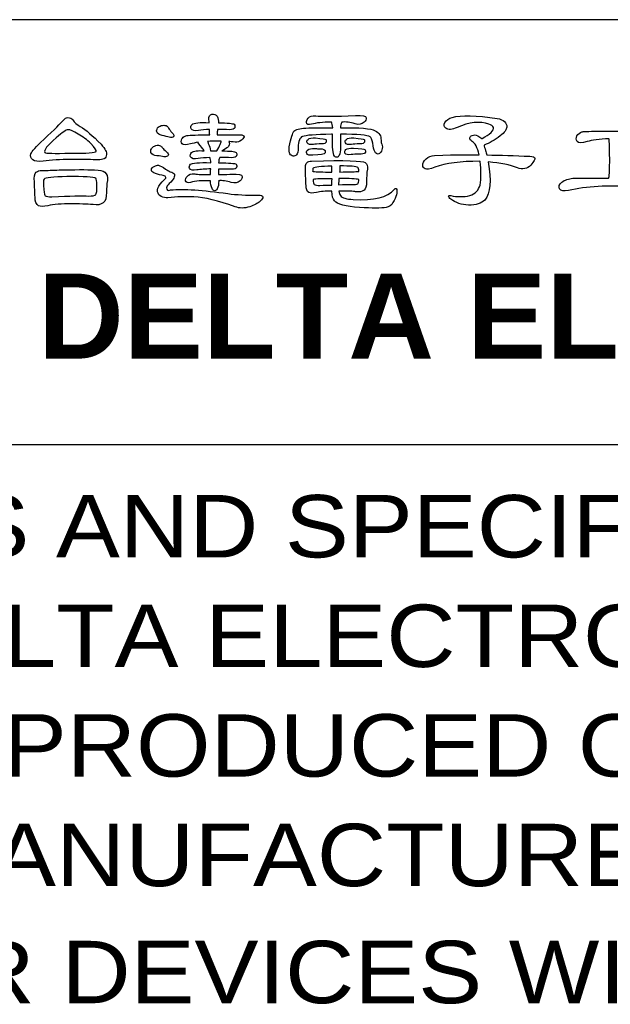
# Model space of a CAD drawing. Header units: millimetres. Extents: x -95 to 535, y -111 to 334.
# Tile 14 of 20: x 333 to 358, y -70 to -29. Entities that reach past the tile are written whole.
import ezdxf

# ---------------------------------------------------------------- set-up
doc = ezdxf.new("R2010")
doc.units = ezdxf.units.MM
doc.header["$LTSCALE"] = 23.1
doc.layers.get('0').update_dxf_attribs({"linetype": 'CONTINUOUS'})
doc.layers.add('delta', color=5, linetype='CONTINUOUS')
doc.layers.add('DRAWING FRAME', color=1, linetype='CONTINUOUS')
doc.styles.add('ARIAL', font='ARIAL.TTF')
doc.styles.add('ROMANC', font='romanc')

# ---------------------------------------------------------------- blocks, each defined once
blk = doc.blocks.new('DELTA-TXT')
at = {"layer": 'delta'}
for points, knots in [([(0.724, 5.601), (1.095, 5.598), (1.348, 5.595), (1.483, 5.59), (1.483, 5.59), (1.564, 5.588), (1.626, 5.598), (1.667, 5.621), (1.667, 5.621), (1.704, 5.644), (1.727, 5.682), (1.735, 5.737), (1.735, 5.737), (1.749, 5.799), (1.697, 5.895), (1.578, 6.028), (1.578, 6.028), (1.346, 6.274), (1.151, 6.44), (0.994, 6.527), (0.994, 6.527), (0.903, 6.577), (0.831, 6.64), (0.779, 6.715), (0.779, 6.715), (0.751, 6.758), (0.706, 6.781), (0.641, 6.783), (0.641, 6.783), (0.594, 6.783), (0.552, 6.758), (0.515, 6.708), (0.515, 6.708), (0.451, 6.631), (0.267, 6.448), (-0.039, 6.161), (-0.039, 6.161), (-0.258, 5.963), (-0.378, 5.828), (-0.401, 5.758), (-0.401, 5.758), (-0.424, 5.689), (-0.406, 5.632), (-0.346, 5.587), (-0.346, 5.587), (-0.296, 5.546), (-0.199, 5.534), (-0.056, 5.553), (-0.056, 5.553), (0.17, 5.58), (0.43, 5.596), (0.724, 5.601)], [0, 0, 0, 0, 0.076923, 0.076923, 0.076923, 0.076923, 0.153846, 0.153846, 0.153846, 0.153846, 0.230769, 0.230769, 0.230769, 0.230769, 0.307692, 0.307692, 0.307692, 0.307692, 0.384615, 0.384615, 0.384615, 0.384615, 0.461538, 0.461538, 0.461538, 0.461538, 0.538462, 0.538462, 0.538462, 0.538462, 0.615385, 0.615385, 0.615385, 0.615385, 0.692308, 0.692308, 0.692308, 0.692308, 0.769231, 0.769231, 0.769231, 0.769231, 0.846154, 0.846154, 0.846154, 0.846154, 0.923077, 0.923077, 0.923077, 0.923077, 1, 1, 1, 1]), ([(5.186, 6.103), (5.227, 6.103), (5.267, 6.1), (5.306, 6.093), (5.306, 6.093), (5.388, 6.079), (5.45, 6.086), (5.494, 6.113), (5.494, 6.113), (5.564, 6.161), (5.604, 6.203), (5.613, 6.24), (5.613, 6.24), (5.623, 6.276), (5.581, 6.294), (5.487, 6.294), (5.487, 6.294), (5.272, 6.294), (5.062, 6.293), (4.855, 6.291), (4.855, 6.291), (4.857, 6.325), (4.859, 6.365), (4.861, 6.411), (4.861, 6.411), (4.861, 6.42), (4.862, 6.432), (4.865, 6.448), (4.865, 6.448), (4.97, 6.448), (5.083, 6.446), (5.207, 6.441), (5.207, 6.441), (5.291, 6.441), (5.339, 6.46), (5.35, 6.496), (5.35, 6.496), (5.364, 6.533), (5.359, 6.565), (5.337, 6.592), (5.337, 6.592), (5.302, 6.619), (5.153, 6.633), (4.889, 6.633), (4.889, 6.633), (4.898, 6.703), (4.886, 6.765), (4.855, 6.818), (4.855, 6.818), (4.818, 6.872), (4.768, 6.892), (4.704, 6.879), (4.704, 6.879), (4.642, 6.863), (4.614, 6.811), (4.618, 6.722), (4.618, 6.722), (4.625, 6.692), (4.63, 6.664), (4.632, 6.636), (4.632, 6.636), (4.359, 6.65), (4.197, 6.634), (4.147, 6.589), (4.147, 6.589), (4.11, 6.552), (4.101, 6.512), (4.12, 6.469), (4.12, 6.469), (4.149, 6.414), (4.219, 6.398), (4.328, 6.421), (4.328, 6.421), (4.417, 6.437), (4.522, 6.445), (4.642, 6.445), (4.642, 6.445), (4.64, 6.388), (4.641, 6.336), (4.646, 6.291), (4.646, 6.291), (4.568, 6.293), (4.493, 6.293), (4.42, 6.291), (4.42, 6.291), (4.14, 6.291), (3.985, 6.281), (3.955, 6.26), (3.955, 6.26), (3.914, 6.244), (3.882, 6.217), (3.859, 6.178), (3.859, 6.178), (3.837, 6.128), (3.839, 6.083), (3.866, 6.041), (3.866, 6.041), (3.896, 6.005), (3.976, 6.005), (4.106, 6.041), (4.106, 6.041), (4.163, 6.058), (4.235, 6.072), (4.321, 6.086), (4.321, 6.086), (4.315, 6.072), (4.347, 6.023), (4.42, 5.939), (4.42, 5.939), (4.448, 5.905), (4.471, 5.873), (4.492, 5.844), (4.492, 5.844), (4.312, 5.859), (4.193, 5.844), (4.133, 5.796), (4.133, 5.796), (4.097, 5.759), (4.088, 5.719), (4.106, 5.675), (4.106, 5.675), (4.135, 5.621), (4.205, 5.605), (4.315, 5.628), (4.315, 5.628), (4.406, 5.644), (4.516, 5.652), (4.646, 5.652), (4.646, 5.652), (4.662, 5.618), (4.672, 5.57), (4.677, 5.508), (4.677, 5.508), (4.335, 5.517), (4.145, 5.503), (4.106, 5.464), (4.106, 5.464), (4.069, 5.43), (4.06, 5.392), (4.078, 5.351), (4.078, 5.351), (4.106, 5.301), (4.172, 5.285), (4.277, 5.303), (4.277, 5.303), (4.389, 5.319), (4.52, 5.33), (4.673, 5.334), (4.673, 5.334), (4.671, 5.277), (4.667, 5.223), (4.663, 5.173), (4.663, 5.173), (4.456, 5.173), (4.309, 5.179), (4.222, 5.19), (4.222, 5.19), (4.126, 5.204), (4.054, 5.181), (4.006, 5.122), (4.006, 5.122), (3.97, 5.079), (3.955, 5.038), (3.962, 4.999), (3.962, 4.999), (3.971, 4.949), (4.019, 4.933), (4.106, 4.951), (4.106, 4.951), (4.245, 4.992), (4.431, 5.008), (4.663, 4.999), (4.663, 4.999), (4.67, 4.917), (4.686, 4.844), (4.711, 4.78), (4.711, 4.78), (4.725, 4.739), (4.75, 4.719), (4.786, 4.719), (4.786, 4.719), (4.813, 4.719), (4.837, 4.736), (4.858, 4.77), (4.858, 4.77), (4.887, 4.827), (4.901, 4.901), (4.899, 4.992), (4.899, 4.992), (4.897, 4.995), (4.896, 4.996), (4.896, 4.999), (4.896, 4.999), (4.998, 5.013), (5.117, 4.996), (5.251, 4.951), (5.251, 4.951), (5.356, 4.922), (5.44, 4.936), (5.504, 4.995), (5.504, 4.995), (5.547, 5.039), (5.568, 5.08), (5.565, 5.118), (5.565, 5.118), (5.559, 5.173), (5.46, 5.195), (5.268, 5.184), (5.268, 5.184), (5.204, 5.181), (5.079, 5.178), (4.892, 5.173), (4.892, 5.173), (4.892, 5.235), (4.892, 5.287), (4.892, 5.331), (4.892, 5.331), (5.008, 5.331), (5.134, 5.328), (5.268, 5.324), (5.268, 5.324), (5.345, 5.324), (5.391, 5.341), (5.405, 5.375), (5.405, 5.375), (5.418, 5.411), (5.414, 5.441), (5.391, 5.464), (5.391, 5.464), (5.362, 5.491), (5.196, 5.505), (4.896, 5.505), (4.896, 5.505), (4.898, 5.562), (4.909, 5.612), (4.929, 5.655), (4.929, 5.655), (5.032, 5.655), (5.143, 5.653), (5.261, 5.649), (5.261, 5.649), (5.345, 5.649), (5.393, 5.667), (5.405, 5.703), (5.405, 5.703), (5.418, 5.74), (5.414, 5.772), (5.391, 5.799), (5.391, 5.799), (5.357, 5.826), (5.223, 5.84), (4.991, 5.84), (4.991, 5.84), (5.074, 5.894), (5.124, 5.926), (5.145, 5.936), (5.145, 5.936), (5.2, 5.979), (5.214, 6.035), (5.186, 6.103)], [0, 0, 0, 0, 0.015385, 0.015385, 0.015385, 0.015385, 0.030769, 0.030769, 0.030769, 0.030769, 0.046154, 0.046154, 0.046154, 0.046154, 0.061538, 0.061538, 0.061538, 0.061538, 0.076923, 0.076923, 0.076923, 0.076923, 0.092308, 0.092308, 0.092308, 0.092308, 0.107692, 0.107692, 0.107692, 0.107692, 0.123077, 0.123077, 0.123077, 0.123077, 0.138462, 0.138462, 0.138462, 0.138462, 0.153846, 0.153846, 0.153846, 0.153846, 0.169231, 0.169231, 0.169231, 0.169231, 0.184615, 0.184615, 0.184615, 0.184615, 0.2, 0.2, 0.2, 0.2, 0.215385, 0.215385, 0.215385, 0.215385, 0.230769, 0.230769, 0.230769, 0.230769, 0.246154, 0.246154, 0.246154, 0.246154, 0.261538, 0.261538, 0.261538, 0.261538, 0.276923, 0.276923, 0.276923, 0.276923, 0.292308, 0.292308, 0.292308, 0.292308, 0.307692, 0.307692, 0.307692, 0.307692, 0.323077, 0.323077, 0.323077, 0.323077, 0.338462, 0.338462, 0.338462, 0.338462, 0.353846, 0.353846, 0.353846, 0.353846, 0.369231, 0.369231, 0.369231, 0.369231, 0.384615, 0.384615, 0.384615, 0.384615, 0.4, 0.4, 0.4, 0.4, 0.415385, 0.415385, 0.415385, 0.415385, 0.430769, 0.430769, 0.430769, 0.430769, 0.446154, 0.446154, 0.446154, 0.446154, 0.461538, 0.461538, 0.461538, 0.461538, 0.476923, 0.476923, 0.476923, 0.476923, 0.492308, 0.492308, 0.492308, 0.492308, 0.507692, 0.507692, 0.507692, 0.507692, 0.523077, 0.523077, 0.523077, 0.523077, 0.538462, 0.538462, 0.538462, 0.538462, 0.553846, 0.553846, 0.553846, 0.553846, 0.569231, 0.569231, 0.569231, 0.569231, 0.584615, 0.584615, 0.584615, 0.584615, 0.6, 0.6, 0.6, 0.6, 0.615385, 0.615385, 0.615385, 0.615385, 0.630769, 0.630769, 0.630769, 0.630769, 0.646154, 0.646154, 0.646154, 0.646154, 0.661538, 0.661538, 0.661538, 0.661538, 0.676923, 0.676923, 0.676923, 0.676923, 0.692308, 0.692308, 0.692308, 0.692308, 0.707692, 0.707692, 0.707692, 0.707692, 0.723077, 0.723077, 0.723077, 0.723077, 0.738462, 0.738462, 0.738462, 0.738462, 0.753846, 0.753846, 0.753846, 0.753846, 0.769231, 0.769231, 0.769231, 0.769231, 0.784615, 0.784615, 0.784615, 0.784615, 0.8, 0.8, 0.8, 0.8, 0.815385, 0.815385, 0.815385, 0.815385, 0.830769, 0.830769, 0.830769, 0.830769, 0.846154, 0.846154, 0.846154, 0.846154, 0.861538, 0.861538, 0.861538, 0.861538, 0.876923, 0.876923, 0.876923, 0.876923, 0.892308, 0.892308, 0.892308, 0.892308, 0.907692, 0.907692, 0.907692, 0.907692, 0.923077, 0.923077, 0.923077, 0.923077, 0.938462, 0.938462, 0.938462, 0.938462, 0.953846, 0.953846, 0.953846, 0.953846, 0.969231, 0.969231, 0.969231, 0.969231, 0.984615, 0.984615, 0.984615, 0.984615, 1, 1, 1, 1]), ([(8.114, 6.311), (8.1, 6.024), (8.112, 5.828), (8.151, 5.724), (8.151, 5.724), (8.165, 5.682), (8.19, 5.662), (8.226, 5.662), (8.226, 5.662), (8.254, 5.662), (8.278, 5.679), (8.298, 5.713), (8.298, 5.713), (8.328, 5.771), (8.341, 5.845), (8.339, 5.936), (8.339, 5.936), (8.337, 6.089), (8.335, 6.213), (8.332, 6.311), (8.332, 6.311), (8.818, 6.311), (9.097, 6.287), (9.17, 6.24), (9.17, 6.24), (9.204, 6.219), (9.229, 6.159), (9.245, 6.059), (9.245, 6.059), (9.272, 5.846), (9.325, 5.745), (9.402, 5.754), (9.402, 5.754), (9.425, 5.757), (9.449, 5.775), (9.474, 5.809), (9.474, 5.809), (9.502, 5.846), (9.516, 5.894), (9.518, 5.953), (9.518, 5.953), (9.516, 5.982), (9.51, 6.009), (9.502, 6.031), (9.502, 6.031), (9.488, 6.061), (9.48, 6.098), (9.478, 6.144), (9.478, 6.144), (9.484, 6.26), (9.43, 6.349), (9.313, 6.411), (9.313, 6.411), (9.197, 6.475), (8.872, 6.503), (8.336, 6.496), (8.336, 6.496), (8.338, 6.553), (8.349, 6.605), (8.37, 6.653), (8.37, 6.653), (8.486, 6.667), (8.611, 6.651), (8.746, 6.605), (8.746, 6.605), (8.851, 6.576), (8.935, 6.591), (8.999, 6.65), (8.999, 6.65), (9.042, 6.694), (9.063, 6.734), (9.061, 6.773), (9.061, 6.773), (9.054, 6.828), (8.954, 6.849), (8.763, 6.838), (8.763, 6.838), (8.18, 6.815), (7.804, 6.813), (7.635, 6.831), (7.635, 6.831), (7.539, 6.845), (7.467, 6.822), (7.419, 6.763), (7.419, 6.763), (7.383, 6.72), (7.368, 6.678), (7.375, 6.64), (7.375, 6.64), (7.384, 6.59), (7.432, 6.574), (7.519, 6.592), (7.519, 6.592), (7.644, 6.633), (7.832, 6.653), (8.083, 6.653), (8.083, 6.653), (8.098, 6.617), (8.11, 6.563), (8.117, 6.493), (8.117, 6.493), (7.83, 6.495), (7.576, 6.493), (7.355, 6.486), (7.355, 6.486), (7.184, 6.477), (7.072, 6.447), (7.02, 6.397), (7.02, 6.397), (6.985, 6.356), (6.942, 6.209), (6.89, 5.956), (6.89, 5.956), (6.883, 5.858), (6.889, 5.792), (6.907, 5.758), (6.907, 5.758), (6.93, 5.724), (6.959, 5.703), (6.996, 5.696), (6.996, 5.696), (7.032, 5.694), (7.065, 5.705), (7.095, 5.73), (7.095, 5.73), (7.129, 5.765), (7.145, 5.833), (7.143, 5.936), (7.143, 5.936), (7.143, 6.12), (7.184, 6.224), (7.266, 6.247), (7.266, 6.247), (7.355, 6.283), (7.627, 6.305), (8.083, 6.311), (8.083, 6.311), (8.092, 6.314), (8.102, 6.314), (8.114, 6.311)], [0, 0, 0, 0, 0.028571, 0.028571, 0.028571, 0.028571, 0.057143, 0.057143, 0.057143, 0.057143, 0.085714, 0.085714, 0.085714, 0.085714, 0.114286, 0.114286, 0.114286, 0.114286, 0.142857, 0.142857, 0.142857, 0.142857, 0.171429, 0.171429, 0.171429, 0.171429, 0.2, 0.2, 0.2, 0.2, 0.228571, 0.228571, 0.228571, 0.228571, 0.257143, 0.257143, 0.257143, 0.257143, 0.285714, 0.285714, 0.285714, 0.285714, 0.314286, 0.314286, 0.314286, 0.314286, 0.342857, 0.342857, 0.342857, 0.342857, 0.371429, 0.371429, 0.371429, 0.371429, 0.4, 0.4, 0.4, 0.4, 0.428571, 0.428571, 0.428571, 0.428571, 0.457143, 0.457143, 0.457143, 0.457143, 0.485714, 0.485714, 0.485714, 0.485714, 0.514286, 0.514286, 0.514286, 0.514286, 0.542857, 0.542857, 0.542857, 0.542857, 0.571429, 0.571429, 0.571429, 0.571429, 0.6, 0.6, 0.6, 0.6, 0.628571, 0.628571, 0.628571, 0.628571, 0.657143, 0.657143, 0.657143, 0.657143, 0.685714, 0.685714, 0.685714, 0.685714, 0.714286, 0.714286, 0.714286, 0.714286, 0.742857, 0.742857, 0.742857, 0.742857, 0.771429, 0.771429, 0.771429, 0.771429, 0.8, 0.8, 0.8, 0.8, 0.828571, 0.828571, 0.828571, 0.828571, 0.857143, 0.857143, 0.857143, 0.857143, 0.885714, 0.885714, 0.885714, 0.885714, 0.914286, 0.914286, 0.914286, 0.914286, 0.942857, 0.942857, 0.942857, 0.942857, 0.971429, 0.971429, 0.971429, 0.971429, 1, 1, 1, 1]), ([(12.501, 5.529), (12.851, 5.506), (13.126, 5.45), (13.325, 5.361), (13.325, 5.361), (13.475, 5.307), (13.602, 5.334), (13.707, 5.443), (13.707, 5.443), (13.792, 5.546), (13.83, 5.61), (13.823, 5.635), (13.823, 5.635), (13.815, 5.664), (13.767, 5.682), (13.68, 5.689), (13.68, 5.689), (13.256, 5.71), (12.85, 5.723), (12.463, 5.727), (12.463, 5.727), (12.454, 5.771), (12.443, 5.811), (12.429, 5.85), (12.429, 5.85), (12.409, 5.919), (12.394, 5.971), (12.385, 6.007), (12.385, 6.007), (12.542, 6.062), (12.695, 6.149), (12.843, 6.267), (12.843, 6.267), (12.961, 6.365), (13.022, 6.447), (13.027, 6.513), (13.027, 6.513), (13.034, 6.639), (12.945, 6.721), (12.76, 6.759), (12.76, 6.759), (12.164, 6.848), (11.74, 6.857), (11.489, 6.787), (11.489, 6.787), (11.391, 6.759), (11.32, 6.71), (11.277, 6.64), (11.277, 6.64), (11.241, 6.578), (11.251, 6.526), (11.308, 6.482), (11.308, 6.482), (11.378, 6.432), (11.485, 6.438), (11.626, 6.5), (11.626, 6.5), (11.968, 6.657), (12.267, 6.688), (12.525, 6.592), (12.525, 6.592), (12.593, 6.578), (12.634, 6.549), (12.648, 6.503), (12.648, 6.503), (12.657, 6.46), (12.635, 6.412), (12.583, 6.359), (12.583, 6.359), (12.519, 6.303), (12.436, 6.248), (12.333, 6.195), (12.333, 6.195), (12.326, 6.195), (12.321, 6.193), (12.316, 6.188), (12.316, 6.188), (12.287, 6.218), (12.25, 6.244), (12.207, 6.267), (12.207, 6.267), (12.152, 6.294), (12.098, 6.299), (12.046, 6.281), (12.046, 6.281), (12.01, 6.267), (11.989, 6.242), (11.985, 6.206), (11.985, 6.206), (11.982, 6.169), (12.003, 6.138), (12.046, 6.11), (12.046, 6.11), (12.128, 6.069), (12.196, 5.942), (12.251, 5.727), (12.251, 5.727), (12.078, 5.741), (11.656, 5.736), (10.983, 5.713), (10.983, 5.713), (10.892, 5.706), (10.815, 5.674), (10.754, 5.614), (10.754, 5.614), (10.685, 5.553), (10.653, 5.492), (10.655, 5.433), (10.655, 5.433), (10.657, 5.39), (10.679, 5.358), (10.72, 5.337), (10.72, 5.337), (10.761, 5.314), (10.853, 5.328), (10.997, 5.379), (10.997, 5.379), (11.304, 5.495), (11.727, 5.552), (12.265, 5.549), (12.265, 5.549), (12.267, 5.549), (12.272, 5.548), (12.279, 5.546), (12.279, 5.546), (12.306, 5.293), (12.304, 5.07), (12.272, 4.879), (12.272, 4.879), (12.235, 4.733), (12.141, 4.634), (11.988, 4.582), (11.988, 4.582), (11.81, 4.541), (11.63, 4.541), (11.448, 4.582), (11.448, 4.582), (11.412, 4.591), (11.391, 4.586), (11.387, 4.568), (11.387, 4.568), (11.384, 4.541), (11.406, 4.511), (11.451, 4.48), (11.451, 4.48), (11.583, 4.374), (11.748, 4.319), (11.944, 4.312), (11.944, 4.312), (12.158, 4.314), (12.312, 4.361), (12.405, 4.452), (12.405, 4.452), (12.569, 4.646), (12.601, 5.005), (12.501, 5.529)], [0, 0, 0, 0, 0.025641, 0.025641, 0.025641, 0.025641, 0.051282, 0.051282, 0.051282, 0.051282, 0.076923, 0.076923, 0.076923, 0.076923, 0.102564, 0.102564, 0.102564, 0.102564, 0.128205, 0.128205, 0.128205, 0.128205, 0.153846, 0.153846, 0.153846, 0.153846, 0.179487, 0.179487, 0.179487, 0.179487, 0.205128, 0.205128, 0.205128, 0.205128, 0.230769, 0.230769, 0.230769, 0.230769, 0.25641, 0.25641, 0.25641, 0.25641, 0.282051, 0.282051, 0.282051, 0.282051, 0.307692, 0.307692, 0.307692, 0.307692, 0.333333, 0.333333, 0.333333, 0.333333, 0.358974, 0.358974, 0.358974, 0.358974, 0.384615, 0.384615, 0.384615, 0.384615, 0.410256, 0.410256, 0.410256, 0.410256, 0.435897, 0.435897, 0.435897, 0.435897, 0.461538, 0.461538, 0.461538, 0.461538, 0.487179, 0.487179, 0.487179, 0.487179, 0.512821, 0.512821, 0.512821, 0.512821, 0.538462, 0.538462, 0.538462, 0.538462, 0.564103, 0.564103, 0.564103, 0.564103, 0.589744, 0.589744, 0.589744, 0.589744, 0.615385, 0.615385, 0.615385, 0.615385, 0.641026, 0.641026, 0.641026, 0.641026, 0.666667, 0.666667, 0.666667, 0.666667, 0.692308, 0.692308, 0.692308, 0.692308, 0.717949, 0.717949, 0.717949, 0.717949, 0.74359, 0.74359, 0.74359, 0.74359, 0.769231, 0.769231, 0.769231, 0.769231, 0.794872, 0.794872, 0.794872, 0.794872, 0.820513, 0.820513, 0.820513, 0.820513, 0.846154, 0.846154, 0.846154, 0.846154, 0.871795, 0.871795, 0.871795, 0.871795, 0.897436, 0.897436, 0.897436, 0.897436, 0.923077, 0.923077, 0.923077, 0.923077, 0.948718, 0.948718, 0.948718, 0.948718, 0.974359, 0.974359, 0.974359, 0.974359, 1, 1, 1, 1]), ([(0.935, 6.318), (1.068, 6.243), (1.186, 6.153), (1.291, 6.048), (1.291, 6.048), (1.403, 5.93), (1.452, 5.856), (1.438, 5.826), (1.438, 5.826), (1.422, 5.79), (1.182, 5.774), (0.717, 5.778), (0.717, 5.778), (0.252, 5.765), (0.01, 5.772), (-0.008, 5.799), (-0.008, 5.799), (-0.049, 5.853), (0.058, 5.992), (0.314, 6.212), (0.314, 6.212), (0.487, 6.365), (0.596, 6.441), (0.641, 6.441), (0.641, 6.441), (0.706, 6.439), (0.804, 6.398), (0.935, 6.318)], [0, 0, 0, 0, 0.142857, 0.142857, 0.142857, 0.142857, 0.285714, 0.285714, 0.285714, 0.285714, 0.428571, 0.428571, 0.428571, 0.428571, 0.571429, 0.571429, 0.571429, 0.571429, 0.714286, 0.714286, 0.714286, 0.714286, 0.857143, 0.857143, 0.857143, 0.857143, 1, 1, 1, 1]), ([(3.484, 6.486), (3.474, 6.513), (3.452, 6.536), (3.415, 6.554), (3.415, 6.554), (3.374, 6.57), (3.327, 6.57), (3.275, 6.554), (3.275, 6.554), (3.232, 6.538), (3.199, 6.517), (3.176, 6.489), (3.176, 6.489), (3.149, 6.448), (3.141, 6.413), (3.152, 6.383), (3.152, 6.383), (3.173, 6.329), (3.223, 6.293), (3.302, 6.278), (3.302, 6.278), (3.387, 6.261), (3.452, 6.244), (3.497, 6.226), (3.497, 6.226), (3.561, 6.21), (3.603, 6.216), (3.624, 6.243), (3.624, 6.243), (3.644, 6.266), (3.63, 6.306), (3.579, 6.363), (3.579, 6.363), (3.539, 6.404), (3.506, 6.445), (3.484, 6.486)], [0, 0, 0, 0, 0.111111, 0.111111, 0.111111, 0.111111, 0.222222, 0.222222, 0.222222, 0.222222, 0.333333, 0.333333, 0.333333, 0.333333, 0.444444, 0.444444, 0.444444, 0.444444, 0.555556, 0.555556, 0.555556, 0.555556, 0.666667, 0.666667, 0.666667, 0.666667, 0.777778, 0.777778, 0.777778, 0.777778, 0.888889, 0.888889, 0.888889, 0.888889, 1, 1, 1, 1]), ([(15.9, 5.074), (15.645, 5.076), (15.376, 5.075), (15.094, 5.07), (15.094, 5.07), (14.991, 5.068), (14.923, 5.068), (14.892, 5.068), (14.892, 5.068), (14.773, 5.058), (14.668, 5.023), (14.577, 4.961), (14.577, 4.961), (14.502, 4.898), (14.483, 4.834), (14.519, 4.77), (14.519, 4.77), (14.556, 4.713), (14.637, 4.698), (14.765, 4.726), (14.765, 4.726), (15.278, 4.842), (15.879, 4.876), (16.57, 4.828), (16.57, 4.828), (16.83, 4.807), (17.05, 4.758), (17.23, 4.681), (17.23, 4.681), (17.319, 4.645), (17.396, 4.65), (17.462, 4.698), (17.462, 4.698), (17.537, 4.762), (17.604, 4.841), (17.664, 4.934), (17.664, 4.934), (17.705, 5.002), (17.684, 5.036), (17.602, 5.033), (17.602, 5.033), (17.589, 5.033), (17.137, 5.047), (16.249, 5.074), (16.249, 5.074), (16.228, 5.076), (16.209, 5.076), (16.19, 5.074), (16.19, 5.074), (16.175, 5.259), (16.173, 5.553), (16.187, 5.956), (16.187, 5.956), (16.187, 6.059), (16.194, 6.136), (16.208, 6.188), (16.208, 6.188), (16.387, 6.191), (16.543, 6.183), (16.673, 6.164), (16.673, 6.164), (16.771, 6.149), (16.845, 6.157), (16.898, 6.188), (16.898, 6.188), (16.983, 6.245), (17.03, 6.297), (17.041, 6.342), (17.041, 6.342), (17.051, 6.383), (16.999, 6.404), (16.888, 6.404), (16.888, 6.404), (15.76, 6.404), (15.18, 6.396), (15.148, 6.38), (15.148, 6.38), (15.084, 6.357), (15.037, 6.318), (15.008, 6.264), (15.008, 6.264), (14.978, 6.207), (14.979, 6.153), (15.011, 6.103), (15.011, 6.103), (15.047, 6.06), (15.143, 6.06), (15.298, 6.103), (15.298, 6.103), (15.431, 6.146), (15.634, 6.173), (15.91, 6.182), (15.91, 6.182), (15.91, 6.182), (15.914, 6.175), (15.914, 6.175), (15.914, 6.175), (15.923, 6.104), (15.928, 5.922), (15.931, 5.628), (15.931, 5.628), (15.931, 5.341), (15.923, 5.162), (15.907, 5.091), (15.907, 5.091), (15.904, 5.089), (15.902, 5.083), (15.9, 5.074)], [0, 0, 0, 0, 0.037037, 0.037037, 0.037037, 0.037037, 0.074074, 0.074074, 0.074074, 0.074074, 0.111111, 0.111111, 0.111111, 0.111111, 0.148148, 0.148148, 0.148148, 0.148148, 0.185185, 0.185185, 0.185185, 0.185185, 0.222222, 0.222222, 0.222222, 0.222222, 0.259259, 0.259259, 0.259259, 0.259259, 0.296296, 0.296296, 0.296296, 0.296296, 0.333333, 0.333333, 0.333333, 0.333333, 0.37037, 0.37037, 0.37037, 0.37037, 0.407407, 0.407407, 0.407407, 0.407407, 0.444444, 0.444444, 0.444444, 0.444444, 0.481481, 0.481481, 0.481481, 0.481481, 0.518519, 0.518519, 0.518519, 0.518519, 0.555556, 0.555556, 0.555556, 0.555556, 0.592593, 0.592593, 0.592593, 0.592593, 0.62963, 0.62963, 0.62963, 0.62963, 0.666667, 0.666667, 0.666667, 0.666667, 0.703704, 0.703704, 0.703704, 0.703704, 0.740741, 0.740741, 0.740741, 0.740741, 0.777778, 0.777778, 0.777778, 0.777778, 0.814815, 0.814815, 0.814815, 0.814815, 0.851852, 0.851852, 0.851852, 0.851852, 0.888889, 0.888889, 0.888889, 0.888889, 0.925926, 0.925926, 0.925926, 0.925926, 0.962963, 0.962963, 0.962963, 0.962963, 1, 1, 1, 1]), ([(4.66, 6.113), (4.771, 6.115), (4.875, 6.115), (4.971, 6.113), (4.971, 6.113), (4.962, 6.09), (4.952, 6.06), (4.94, 6.021), (4.94, 6.021), (4.92, 5.973), (4.889, 5.913), (4.848, 5.84), (4.848, 5.84), (4.791, 5.842), (4.732, 5.844), (4.67, 5.844), (4.67, 5.844), (4.66, 5.925), (4.641, 5.988), (4.611, 6.031), (4.611, 6.031), (4.605, 6.065), (4.593, 6.09), (4.578, 6.107), (4.578, 6.107), (4.6, 6.109), (4.628, 6.111), (4.66, 6.113)], [0, 0, 0, 0, 0.142857, 0.142857, 0.142857, 0.142857, 0.285714, 0.285714, 0.285714, 0.285714, 0.428571, 0.428571, 0.428571, 0.428571, 0.571429, 0.571429, 0.571429, 0.571429, 0.714286, 0.714286, 0.714286, 0.714286, 0.857143, 0.857143, 0.857143, 0.857143, 1, 1, 1, 1]), ([(7.632, 6.209), (7.527, 6.211), (7.456, 6.198), (7.419, 6.168), (7.419, 6.168), (7.386, 6.138), (7.377, 6.104), (7.395, 6.065), (7.395, 6.065), (7.418, 6.022), (7.477, 6.009), (7.57, 6.024), (7.57, 6.024), (7.613, 6.034), (7.693, 6.04), (7.809, 6.041), (7.809, 6.041), (7.88, 6.041), (7.92, 6.058), (7.929, 6.089), (7.929, 6.089), (7.938, 6.119), (7.935, 6.145), (7.919, 6.168), (7.919, 6.168), (7.912, 6.175), (7.816, 6.188), (7.632, 6.209)], [0, 0, 0, 0, 0.142857, 0.142857, 0.142857, 0.142857, 0.285714, 0.285714, 0.285714, 0.285714, 0.428571, 0.428571, 0.428571, 0.428571, 0.571429, 0.571429, 0.571429, 0.571429, 0.714286, 0.714286, 0.714286, 0.714286, 0.857143, 0.857143, 0.857143, 0.857143, 1, 1, 1, 1]), ([(8.712, 6.209), (8.607, 6.211), (8.536, 6.198), (8.5, 6.168), (8.5, 6.168), (8.465, 6.138), (8.458, 6.104), (8.476, 6.065), (8.476, 6.065), (8.499, 6.022), (8.557, 6.009), (8.65, 6.024), (8.65, 6.024), (8.694, 6.034), (8.773, 6.04), (8.89, 6.041), (8.89, 6.041), (8.96, 6.041), (9, 6.058), (9.009, 6.089), (9.009, 6.089), (9.019, 6.119), (9.015, 6.145), (8.999, 6.168), (8.999, 6.168), (8.992, 6.175), (8.897, 6.188), (8.712, 6.209)], [0, 0, 0, 0, 0.142857, 0.142857, 0.142857, 0.142857, 0.285714, 0.285714, 0.285714, 0.285714, 0.428571, 0.428571, 0.428571, 0.428571, 0.571429, 0.571429, 0.571429, 0.571429, 0.714286, 0.714286, 0.714286, 0.714286, 0.857143, 0.857143, 0.857143, 0.857143, 1, 1, 1, 1]), ([(3.306, 5.936), (3.292, 5.963), (3.266, 5.982), (3.227, 5.993), (3.227, 5.993), (3.186, 6.007), (3.141, 6.003), (3.091, 5.98), (3.091, 5.98), (3.047, 5.957), (3.018, 5.931), (3.002, 5.901), (3.002, 5.901), (2.979, 5.858), (2.974, 5.821), (2.988, 5.792), (2.988, 5.792), (3.015, 5.742), (3.07, 5.713), (3.152, 5.706), (3.152, 5.706), (3.241, 5.698), (3.307, 5.688), (3.35, 5.679), (3.35, 5.679), (3.414, 5.67), (3.456, 5.68), (3.477, 5.71), (3.477, 5.71), (3.493, 5.737), (3.473, 5.775), (3.419, 5.822), (3.419, 5.822), (3.371, 5.859), (3.333, 5.897), (3.306, 5.936)], [0, 0, 0, 0, 0.111111, 0.111111, 0.111111, 0.111111, 0.222222, 0.222222, 0.222222, 0.222222, 0.333333, 0.333333, 0.333333, 0.333333, 0.444444, 0.444444, 0.444444, 0.444444, 0.555556, 0.555556, 0.555556, 0.555556, 0.666667, 0.666667, 0.666667, 0.666667, 0.777778, 0.777778, 0.777778, 0.777778, 0.888889, 0.888889, 0.888889, 0.888889, 1, 1, 1, 1]), ([(7.618, 5.908), (7.513, 5.911), (7.442, 5.897), (7.406, 5.867), (7.406, 5.867), (7.372, 5.838), (7.364, 5.803), (7.382, 5.765), (7.382, 5.765), (7.405, 5.722), (7.463, 5.708), (7.556, 5.724), (7.556, 5.724), (7.768, 5.724), (7.883, 5.745), (7.902, 5.789), (7.902, 5.789), (7.911, 5.818), (7.907, 5.845), (7.891, 5.867), (7.891, 5.867), (7.862, 5.894), (7.793, 5.906), (7.686, 5.901), (7.686, 5.901), (7.666, 5.904), (7.643, 5.906), (7.618, 5.908)], [0, 0, 0, 0, 0.142857, 0.142857, 0.142857, 0.142857, 0.285714, 0.285714, 0.285714, 0.285714, 0.428571, 0.428571, 0.428571, 0.428571, 0.571429, 0.571429, 0.571429, 0.571429, 0.714286, 0.714286, 0.714286, 0.714286, 0.857143, 0.857143, 0.857143, 0.857143, 1, 1, 1, 1]), ([(8.698, 5.922), (8.593, 5.924), (8.523, 5.911), (8.486, 5.881), (8.486, 5.881), (8.452, 5.851), (8.444, 5.817), (8.462, 5.778), (8.462, 5.778), (8.485, 5.735), (8.543, 5.722), (8.636, 5.737), (8.636, 5.737), (8.684, 5.747), (8.778, 5.752), (8.917, 5.754), (8.917, 5.754), (8.988, 5.754), (9.027, 5.771), (9.037, 5.802), (9.037, 5.802), (9.045, 5.832), (9.042, 5.858), (9.026, 5.881), (9.026, 5.881), (9.013, 5.894), (8.903, 5.908), (8.698, 5.922)], [0, 0, 0, 0, 0.142857, 0.142857, 0.142857, 0.142857, 0.285714, 0.285714, 0.285714, 0.285714, 0.428571, 0.428571, 0.428571, 0.428571, 0.571429, 0.571429, 0.571429, 0.571429, 0.714286, 0.714286, 0.714286, 0.714286, 0.857143, 0.857143, 0.857143, 0.857143, 1, 1, 1, 1]), ([(8.09, 4.705), (8.092, 4.568), (8.117, 4.478), (8.165, 4.435), (8.165, 4.435), (8.24, 4.332), (8.476, 4.268), (8.873, 4.243), (8.873, 4.243), (9.23, 4.223), (9.481, 4.224), (9.625, 4.247), (9.625, 4.247), (9.709, 4.256), (9.773, 4.302), (9.816, 4.384), (9.816, 4.384), (9.907, 4.55), (9.943, 4.673), (9.922, 4.753), (9.922, 4.753), (9.908, 4.796), (9.884, 4.796), (9.85, 4.753), (9.85, 4.753), (9.666, 4.532), (9.279, 4.438), (8.691, 4.472), (8.691, 4.472), (8.505, 4.482), (8.385, 4.517), (8.332, 4.579), (8.332, 4.579), (8.312, 4.615), (8.297, 4.657), (8.288, 4.705), (8.288, 4.705), (8.55, 4.707), (8.708, 4.703), (8.763, 4.691), (8.763, 4.691), (8.861, 4.676), (8.94, 4.69), (8.999, 4.736), (8.999, 4.736), (9.049, 4.772), (9.072, 4.851), (9.068, 4.971), (9.068, 4.971), (9.068, 5.097), (9.076, 5.215), (9.094, 5.327), (9.094, 5.327), (9.104, 5.411), (9.083, 5.474), (9.033, 5.515), (9.033, 5.515), (8.97, 5.565), (8.464, 5.579), (7.519, 5.556), (7.519, 5.556), (7.462, 5.556), (7.419, 5.544), (7.393, 5.519), (7.393, 5.519), (7.351, 5.482), (7.337, 5.404), (7.348, 5.283), (7.348, 5.283), (7.35, 5.146), (7.356, 5.006), (7.365, 4.862), (7.365, 4.862), (7.363, 4.767), (7.389, 4.702), (7.443, 4.667), (7.443, 4.667), (7.48, 4.645), (7.552, 4.645), (7.659, 4.667), (7.659, 4.667), (7.768, 4.695), (7.912, 4.707), (8.09, 4.705)], [0, 0, 0, 0, 0.047619, 0.047619, 0.047619, 0.047619, 0.095238, 0.095238, 0.095238, 0.095238, 0.142857, 0.142857, 0.142857, 0.142857, 0.190476, 0.190476, 0.190476, 0.190476, 0.238095, 0.238095, 0.238095, 0.238095, 0.285714, 0.285714, 0.285714, 0.285714, 0.333333, 0.333333, 0.333333, 0.333333, 0.380952, 0.380952, 0.380952, 0.380952, 0.428571, 0.428571, 0.428571, 0.428571, 0.47619, 0.47619, 0.47619, 0.47619, 0.52381, 0.52381, 0.52381, 0.52381, 0.571429, 0.571429, 0.571429, 0.571429, 0.619048, 0.619048, 0.619048, 0.619048, 0.666667, 0.666667, 0.666667, 0.666667, 0.714286, 0.714286, 0.714286, 0.714286, 0.761905, 0.761905, 0.761905, 0.761905, 0.809524, 0.809524, 0.809524, 0.809524, 0.857143, 0.857143, 0.857143, 0.857143, 0.904762, 0.904762, 0.904762, 0.904762, 0.952381, 0.952381, 0.952381, 0.952381, 1, 1, 1, 1]), ([(1.356, 4.325), (1.479, 4.303), (1.575, 4.321), (1.643, 4.38), (1.643, 4.38), (1.705, 4.428), (1.734, 4.525), (1.729, 4.671), (1.729, 4.671), (1.731, 4.789), (1.741, 4.901), (1.759, 5.006), (1.759, 5.006), (1.776, 5.111), (1.75, 5.189), (1.685, 5.241), (1.685, 5.241), (1.634, 5.278), (1.539, 5.3), (1.397, 5.307), (1.397, 5.307), (1.162, 5.316), (0.831, 5.314), (0.402, 5.303), (0.402, 5.303), (0.225, 5.296), (0.06, 5.292), (-0.09, 5.289), (-0.09, 5.289), (-0.161, 5.289), (-0.213, 5.275), (-0.247, 5.245), (-0.247, 5.245), (-0.297, 5.197), (-0.314, 5.105), (-0.298, 4.968), (-0.298, 4.968), (-0.296, 4.825), (-0.29, 4.68), (-0.282, 4.534), (-0.282, 4.534), (-0.282, 4.415), (-0.248, 4.336), (-0.182, 4.295), (-0.182, 4.295), (-0.139, 4.267), (-0.051, 4.267), (0.081, 4.295), (0.081, 4.295), (0.241, 4.331), (0.462, 4.348), (0.744, 4.346), (0.744, 4.346), (1.081, 4.344), (1.285, 4.337), (1.356, 4.325)], [0, 0, 0, 0, 0.071429, 0.071429, 0.071429, 0.071429, 0.142857, 0.142857, 0.142857, 0.142857, 0.214286, 0.214286, 0.214286, 0.214286, 0.285714, 0.285714, 0.285714, 0.285714, 0.357143, 0.357143, 0.357143, 0.357143, 0.428571, 0.428571, 0.428571, 0.428571, 0.5, 0.5, 0.5, 0.5, 0.571429, 0.571429, 0.571429, 0.571429, 0.642857, 0.642857, 0.642857, 0.642857, 0.714286, 0.714286, 0.714286, 0.714286, 0.785714, 0.785714, 0.785714, 0.785714, 0.857143, 0.857143, 0.857143, 0.857143, 0.928571, 0.928571, 0.928571, 0.928571, 1, 1, 1, 1]), ([(3.067, 5.225), (3.128, 5.195), (3.204, 5.171), (3.296, 5.153), (3.296, 5.153), (3.352, 5.15), (3.387, 5.137), (3.398, 5.112), (3.398, 5.112), (3.414, 5.082), (3.404, 5.056), (3.368, 5.033), (3.368, 5.033), (3.174, 4.855), (3.123, 4.712), (3.214, 4.603), (3.214, 4.603), (3.227, 4.589), (3.247, 4.574), (3.272, 4.558), (3.272, 4.558), (3.34, 4.529), (3.404, 4.515), (3.463, 4.517), (3.463, 4.517), (3.723, 4.547), (3.968, 4.556), (4.198, 4.544), (4.198, 4.544), (4.499, 4.529), (4.886, 4.436), (5.361, 4.267), (5.361, 4.267), (5.486, 4.217), (5.624, 4.217), (5.774, 4.267), (5.774, 4.267), (5.904, 4.311), (6.001, 4.362), (6.065, 4.421), (6.065, 4.421), (6.121, 4.471), (6.149, 4.512), (6.146, 4.544), (6.146, 4.544), (6.144, 4.581), (6.099, 4.598), (6.01, 4.596), (6.01, 4.596), (5.68, 4.589), (5.394, 4.603), (5.155, 4.636), (5.155, 4.636), (4.451, 4.739), (3.912, 4.774), (3.539, 4.739), (3.539, 4.739), (3.468, 4.709), (3.429, 4.731), (3.422, 4.804), (3.422, 4.804), (3.429, 4.834), (3.456, 4.873), (3.504, 4.921), (3.504, 4.921), (3.627, 5.037), (3.675, 5.125), (3.648, 5.187), (3.648, 5.187), (3.634, 5.216), (3.595, 5.239), (3.532, 5.255), (3.532, 5.255), (3.488, 5.271), (3.444, 5.295), (3.398, 5.327), (3.398, 5.327), (3.314, 5.391), (3.247, 5.428), (3.197, 5.436), (3.197, 5.436), (3.167, 5.439), (3.126, 5.428), (3.074, 5.402), (3.074, 5.402), (3.026, 5.38), (3.001, 5.35), (2.998, 5.313), (2.998, 5.313), (2.996, 5.27), (3.019, 5.24), (3.067, 5.225)], [0, 0, 0, 0, 0.043478, 0.043478, 0.043478, 0.043478, 0.086957, 0.086957, 0.086957, 0.086957, 0.130435, 0.130435, 0.130435, 0.130435, 0.173913, 0.173913, 0.173913, 0.173913, 0.217391, 0.217391, 0.217391, 0.217391, 0.26087, 0.26087, 0.26087, 0.26087, 0.304348, 0.304348, 0.304348, 0.304348, 0.347826, 0.347826, 0.347826, 0.347826, 0.391304, 0.391304, 0.391304, 0.391304, 0.434783, 0.434783, 0.434783, 0.434783, 0.478261, 0.478261, 0.478261, 0.478261, 0.521739, 0.521739, 0.521739, 0.521739, 0.565217, 0.565217, 0.565217, 0.565217, 0.608696, 0.608696, 0.608696, 0.608696, 0.652174, 0.652174, 0.652174, 0.652174, 0.695652, 0.695652, 0.695652, 0.695652, 0.73913, 0.73913, 0.73913, 0.73913, 0.782609, 0.782609, 0.782609, 0.782609, 0.826087, 0.826087, 0.826087, 0.826087, 0.869565, 0.869565, 0.869565, 0.869565, 0.913043, 0.913043, 0.913043, 0.913043, 0.956522, 0.956522, 0.956522, 0.956522, 1, 1, 1, 1]), ([(8.093, 5.245), (7.831, 5.243), (7.653, 5.25), (7.56, 5.265), (7.56, 5.265), (7.558, 5.268), (7.554, 5.268), (7.549, 5.265), (7.549, 5.265), (7.549, 5.32), (7.555, 5.351), (7.566, 5.358), (7.566, 5.358), (7.601, 5.387), (7.776, 5.406), (8.093, 5.412), (8.093, 5.412), (8.091, 5.362), (8.091, 5.307), (8.093, 5.245)], [0, 0, 0, 0, 0.2, 0.2, 0.2, 0.2, 0.4, 0.4, 0.4, 0.4, 0.6, 0.6, 0.6, 0.6, 0.8, 0.8, 0.8, 0.8, 1, 1, 1, 1]), ([(8.316, 5.279), (8.317, 5.336), (8.316, 5.382), (8.312, 5.416), (8.312, 5.416), (8.612, 5.418), (8.783, 5.405), (8.825, 5.375), (8.825, 5.375), (8.838, 5.366), (8.848, 5.327), (8.852, 5.259), (8.852, 5.259), (8.768, 5.257), (8.586, 5.252), (8.309, 5.245), (8.309, 5.245), (8.311, 5.254), (8.313, 5.265), (8.316, 5.279)], [0, 0, 0, 0, 0.2, 0.2, 0.2, 0.2, 0.4, 0.4, 0.4, 0.4, 0.6, 0.6, 0.6, 0.6, 0.8, 0.8, 0.8, 0.8, 1, 1, 1, 1]), ([(0.615, 5.115), (1.102, 5.122), (1.374, 5.106), (1.431, 5.068), (1.431, 5.068), (1.452, 5.051), (1.462, 4.985), (1.462, 4.869), (1.462, 4.869), (1.465, 4.723), (1.454, 4.635), (1.431, 4.606), (1.431, 4.606), (1.397, 4.579), (1.33, 4.566), (1.229, 4.568), (1.229, 4.568), (1.056, 4.578), (0.709, 4.571), (0.187, 4.548), (0.187, 4.548), (0.096, 4.545), (0.035, 4.555), (0.006, 4.575), (0.006, 4.575), (-0.01, 4.584), (-0.024, 4.642), (-0.035, 4.75), (-0.035, 4.75), (-0.051, 4.929), (-0.049, 5.028), (-0.028, 5.047), (-0.028, 5.047), (0.012, 5.083), (0.227, 5.106), (0.615, 5.115)], [0, 0, 0, 0, 0.111111, 0.111111, 0.111111, 0.111111, 0.222222, 0.222222, 0.222222, 0.222222, 0.333333, 0.333333, 0.333333, 0.333333, 0.444444, 0.444444, 0.444444, 0.444444, 0.555556, 0.555556, 0.555556, 0.555556, 0.666667, 0.666667, 0.666667, 0.666667, 0.777778, 0.777778, 0.777778, 0.777778, 0.888889, 0.888889, 0.888889, 0.888889, 1, 1, 1, 1]), ([(8.097, 5.04), (8.094, 4.983), (8.092, 4.929), (8.09, 4.879), (8.09, 4.879), (7.987, 4.879), (7.876, 4.876), (7.755, 4.869), (7.755, 4.869), (7.677, 4.867), (7.624, 4.874), (7.594, 4.893), (7.594, 4.893), (7.578, 4.907), (7.566, 4.953), (7.56, 5.033), (7.56, 5.033), (7.56, 5.036), (7.562, 5.037), (7.566, 5.037), (7.566, 5.037), (7.644, 5.05), (7.821, 5.057), (8.097, 5.057), (8.097, 5.057), (8.097, 5.055), (8.097, 5.049), (8.097, 5.04)], [0, 0, 0, 0, 0.142857, 0.142857, 0.142857, 0.142857, 0.285714, 0.285714, 0.285714, 0.285714, 0.428571, 0.428571, 0.428571, 0.428571, 0.571429, 0.571429, 0.571429, 0.571429, 0.714286, 0.714286, 0.714286, 0.714286, 0.857143, 0.857143, 0.857143, 0.857143, 1, 1, 1, 1]), ([(8.292, 5.061), (8.587, 5.063), (8.775, 5.055), (8.852, 5.037), (8.852, 5.037), (8.85, 4.975), (8.841, 4.935), (8.825, 4.917), (8.825, 4.917), (8.795, 4.897), (8.737, 4.887), (8.65, 4.89), (8.65, 4.89), (8.568, 4.897), (8.445, 4.895), (8.281, 4.886), (8.281, 4.886), (8.283, 4.954), (8.287, 5.013), (8.292, 5.061)], [0, 0, 0, 0, 0.2, 0.2, 0.2, 0.2, 0.4, 0.4, 0.4, 0.4, 0.6, 0.6, 0.6, 0.6, 0.8, 0.8, 0.8, 0.8, 1, 1, 1, 1])]:
    blk.add_open_spline(points, degree=3, knots=knots, dxfattribs=at)
at = {"layer": 'delta', "insert": (-0.199, 2.381), "char_height": 2.4, "width": 46.1845, "attachment_point": 1, "style": 'ROMANC'}
blk.add_mtext('\\fArial|b1|i0|c0|p34;DELTA ELECTRONICS, INC.', dxfattribs=at)

msp = doc.modelspace()

# ---------------------------------------------------------------- linework, layer by layer
at = {"layer": 'DRAWING FRAME', "color": 3}
for p, q in [((520.4447, -28.6019), (292.4447, -28.6019)), ((520.4447, -46.6019), (292.4447, -46.6019))]:
    msp.add_line(p, q, dxfattribs=at)

# ---------------------------------------------------------------- block references
at = {"xscale": 1.5, "yscale": 1.5, "zscale": 1.5}
msp.add_blockref('DELTA-TXT', (333.5837, -42.9185), dxfattribs=at)

# ---------------------------------------------------------------- texts
at = {"layer": 'DRAWING FRAME', "color": 1, "style": 'ARIAL', "width": 1.1}
for s, p in [('THESE DRAWINGS AND SPECIFICATIONS ARE THE', (295.9548, -51.3626)), ('PROPERTY OF DELTA ELECTRONICS, INC. AND', (295.9548, -56.0009)), ('SHALL NOT BE REPRODUCED OR USED AS THE', (295.9548, -60.6392)), ('BASIS FOR THE MANUFACTURE OR SELL OF', (295.9548, -65.2775)), ('APPARATUSES OR DEVICES WITHOUT PERMISSION.', (295.9548, -70.2323))]:
    msp.add_text(s, height=2.64, dxfattribs=at).set_placement(p)

doc.saveas('drawing.dxf')
